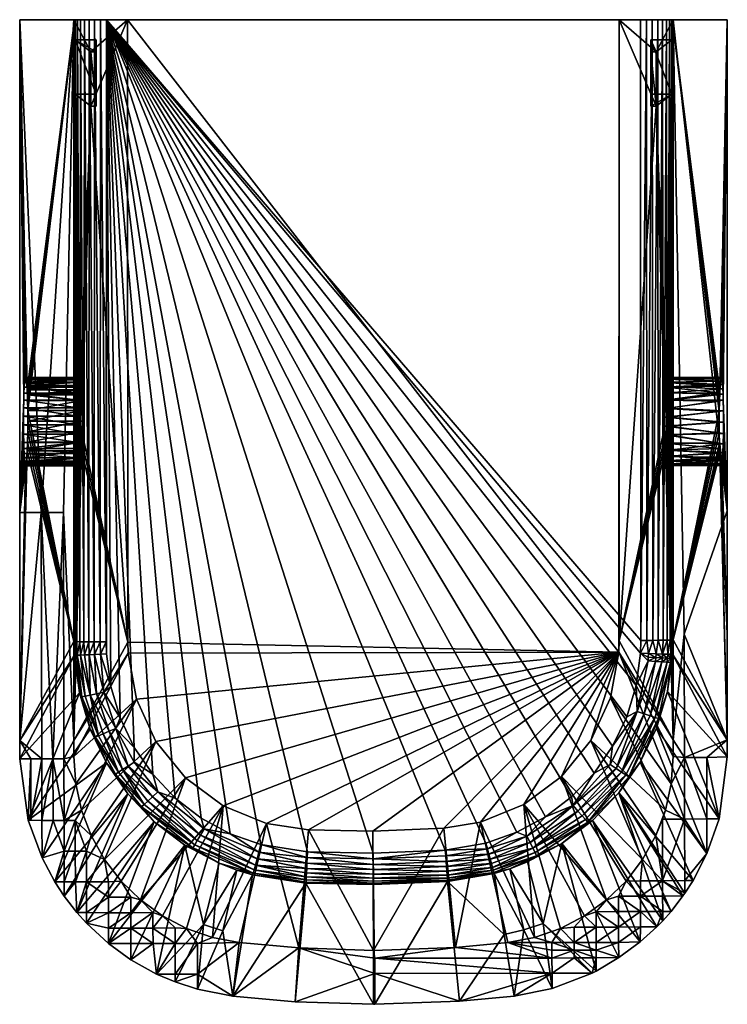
# Model space of a CAD drawing. Header units: centimetres. Extents: x -8.9 to 8.9, y -18.1 to 6.8.
import ezdxf

# ---------------------------------------------------------------- set-up
doc = ezdxf.new("R2010")
doc.units = ezdxf.units.CM
doc.layers.get('0').update_dxf_attribs({"true_color": 0x5890e1})

msp = doc.modelspace()

# ---------------------------------------------------------------- meshes
at = {"color": 214, "true_color": 0xb11c95}
mesh = msp.add_polyface(dxfattribs=at)
corners = [(-7.366, -2.817, 46.63), (-7.371, -2.673, 46.723), (-8.74, -2.673, 46.655), (-8.736, -2.817, 46.562), (-8.731, -3.068, 46.463), (-7.361, -3.068, 46.531), (-8.729, -3.338, 46.427), (-7.359, -3.338, 46.495), (-8.731, -3.611, 46.458), (-7.376, -2.545, 46.835), (-8.746, -2.546, 46.768), (-7.383, -2.438, 46.965), (-8.753, -2.438, 46.897), (-7.39, -2.351, 47.108), (-8.76, -2.352, 47.04), (-7.397, -2.288, 47.262), (-8.767, -2.288, 47.194), (-7.405, -2.248, 47.422), (-8.775, -2.248, 47.354), (-7.413, -2.232, 47.587), (-8.783, -2.232, 47.519), (-7.49, -8.911, 22.381), (-7.541, -8.909, 22.527), (-7.528, 6.811, 22.252), (-8.791, -2.241, 47.685), (-7.431, -2.285, 47.951), (-8.801, -2.285, 47.884), (-7.422, -2.24, 47.753), (-7.361, -3.611, 46.526), (-7.441, -2.365, 48.141), (-8.811, -2.365, 48.073), (-7.449, -2.481, 48.314), (-8.819, -2.481, 48.246), (-7.457, -2.629, 48.465), (-8.827, -2.629, 48.397), (-7.463, -2.805, 48.586), (-8.833, -2.805, 48.519), (-7.467, -3.003, 48.673), (-8.837, -3.003, 48.605), (-7.469, -3.216, 48.72), (-8.839, -3.216, 48.652), (-7.469, -3.433, 48.724), (-8.839, -3.433, 48.657), (-7.467, -3.665, 48.682), (-8.837, -3.665, 48.614), (-7.537, 4.931, 50.08), (-7.565, -11.415, 50.656), (-7.137, 4.626, 41.952), (-6.206, -8.929, 23.003), (-8.389, -5.646, 50.636), (-8.935, 6.811, 50.588), (-8.935, -5.645, 50.588), (-7.565, 6.811, 50.655), (-7.829, -5.645, 50.656), (-7.551, 6.811, 22.405), (-7.563, -8.906, 22.68), (-7.191, -8.917, 22.035), (-7.312, -8.916, 22.131), (-7.299, 6.811, 21.856), (-7.413, -8.914, 22.247), (-7.4, 6.811, 21.973), (-7.478, 6.811, 22.106)]
mesh.append_faces([[corners[k] for k in face] for face in [(0, 1, 2), (3, 0, 2), (3, 4, 0), (0, 4, 5), (5, 4, 6), (7, 6, 8), (2, 9, 10), (2, 1, 9), (10, 11, 12), (10, 9, 11), (12, 13, 14), (12, 11, 13), (14, 15, 16), (14, 13, 15), (16, 17, 18), (16, 15, 17), (18, 19, 20), (18, 17, 19), (21, 22, 23), (24, 25, 26), (24, 27, 25), (28, 7, 8), (7, 5, 6), (25, 29, 26), (26, 29, 30), (30, 29, 31), (32, 31, 33), (34, 33, 35), (36, 35, 37), (38, 37, 39), (40, 39, 41), (42, 41, 43), (38, 39, 40), (36, 37, 38), (34, 35, 36), (32, 33, 34), (30, 31, 32), (43, 44, 42), (41, 42, 40), (45, 46, 39), (37, 45, 39), (37, 35, 45), (45, 35, 33), (9, 47, 11), (9, 1, 47), (47, 1, 0), (5, 47, 0), (5, 7, 47), (47, 7, 28), (48, 47, 28), (46, 52, 53), (53, 52, 49), (36, 51, 50), (4, 54, 55), (55, 54, 22), (56, 57, 58), (57, 59, 60), (59, 21, 61)]], dxfattribs={"color": 214})
mesh.append_faces([[corners[k] for k in face] for face in [(19, 27, 24), (24, 20, 19), (49, 50, 51)]], dxfattribs={"vtx2": -1, "color": 214})
mesh = msp.add_polyface(dxfattribs=at)
corners = [(-7.137, 4.626, 41.952), (-6.206, -8.929, 23.003), (-6.207, 6.811, 23.003), (-7.137, 5.998, 41.952), (-7.565, 6.811, 50.655), (-7.537, 6.303, 50.08), (-7.537, 4.931, 50.08), (-7.565, -11.415, 50.656), (-7.449, -2.481, 48.314), (-7.457, -2.629, 48.465), (-7.441, -2.365, 48.141), (-7.431, -2.285, 47.951), (-7.422, -2.24, 47.753), (-7.413, -2.232, 47.587), (-7.405, -2.248, 47.422), (-7.397, -2.288, 47.262), (-7.39, -2.351, 47.108), (-7.383, -2.438, 46.965), (-7.005, 5.998, 41.952), (-7.005, 6.303, 50.08), (-7.005, 4.931, 50.08), (-7.005, 4.626, 41.952), (-8.935, 6.811, 50.588), (-8.389, -5.646, 50.636), (-8.827, -2.629, 48.397), (-8.819, -2.481, 48.246), (-8.833, -2.805, 48.519), (-8.736, -2.817, 46.562), (-8.74, -2.673, 46.655), (-7.551, 6.811, 22.405), (-8.746, -2.546, 46.768), (-8.753, -2.438, 46.897), (-8.76, -2.352, 47.04), (-8.767, -2.288, 47.194), (-8.775, -2.248, 47.354), (-8.783, -2.232, 47.519), (-8.791, -2.241, 47.685), (-8.801, -2.285, 47.884), (-8.811, -2.365, 48.073), (-8.731, -3.068, 46.463), (-7.541, -8.909, 22.527), (-7.528, 6.811, 22.252), (-7.49, -8.911, 22.381), (-7.478, 6.811, 22.106), (-7.413, -8.914, 22.247), (-7.4, 6.811, 21.973), (-7.312, -8.916, 22.131), (-7.299, 6.811, 21.856), (-7.191, -8.917, 22.035), (-7.178, 6.811, 21.761), (-7.053, -8.919, 21.965), (-7.041, 6.811, 21.69), (-6.905, -8.92, 21.921), (-6.892, 6.811, 21.646), (-6.751, -8.92, 21.906), (-6.739, 6.811, 21.632), (6.75, 6.811, 21.632), (7.562, 6.811, 22.405), (7.54, 6.811, 22.252), (7.489, 6.811, 22.106), (7.412, 6.811, 21.973), (7.311, 6.811, 21.856), (7.189, 6.811, 21.761), (7.052, 6.811, 21.69), (6.904, 6.811, 21.646)]
mesh.append_faces([[corners[k] for k in face] for face in [(0, 1, 2), (3, 2, 4), (5, 4, 6), (5, 3, 4), (4, 7, 6), (8, 6, 9), (8, 10, 6), (6, 10, 11), (12, 6, 11), (12, 13, 6), (6, 13, 14), (15, 6, 14), (15, 0, 6), (15, 16, 0), (0, 16, 17), (3, 0, 2), (22, 23, 4), (24, 22, 25), (24, 26, 22), (27, 28, 29), (28, 30, 29), (29, 30, 22), (22, 30, 31), (32, 22, 31), (32, 33, 22), (22, 33, 34), (35, 22, 34), (35, 36, 22), (22, 36, 37), (38, 22, 37), (38, 25, 22), (39, 27, 29), (40, 29, 41), (42, 41, 43), (44, 43, 45), (46, 45, 47), (48, 47, 49), (50, 49, 51), (52, 51, 53), (54, 53, 55)]], dxfattribs={"color": 214})
mesh.append_faces([[corners[k] for k in face] for face in [(29, 2, 57)]], dxfattribs={"vtx0": -1, "vtx1": -1, "vtx2": -1, "color": 214})
mesh.append_faces([[corners[k] for k in face] for face in [(29, 22, 2), (41, 29, 58), (43, 41, 59), (45, 43, 60), (47, 45, 61), (49, 47, 62), (51, 49, 63), (53, 51, 64)]], dxfattribs={"vtx1": -1, "vtx2": -1, "color": 214})
mesh.append_faces([[corners[k] for k in face] for face in [(18, 3, 5), (5, 19, 18), (20, 19, 5), (5, 6, 20), (18, 19, 20), (20, 21, 18), (21, 0, 3), (3, 18, 21), (20, 6, 0), (0, 21, 20), (56, 55, 53), (22, 4, 2)]], dxfattribs={"vtx2": -1, "color": 214})
mesh = msp.add_polyface(dxfattribs=at)
corners = [(-7.361, -3.611, 46.526), (-7.365, -3.867, 46.622), (-6.206, -8.929, 23.003), (-7.373, -4.09, 46.775), (-7.565, -11.415, 50.656), (-7.383, -4.267, 46.975), (-7.394, -4.391, 47.206), (-7.407, -4.456, 47.457), (-7.415, -4.467, 47.624), (-7.423, -4.452, 47.791), (-7.431, -4.413, 47.953), (-7.439, -4.35, 48.108), (-7.446, -4.264, 48.253), (-7.452, -4.155, 48.384), (-7.458, -4.027, 48.499), (-7.463, -3.881, 48.593), (-7.467, -3.665, 48.682), (-7.469, -3.433, 48.724), (-7.469, -3.216, 48.72), (-6.198, -9.202, 23.003), (-7.48, -9.255, 22.384), (-7.49, -8.911, 22.381), (-7.413, -8.914, 22.247), (-7.402, -9.253, 22.251), (-7.312, -8.916, 22.131), (-7.301, -9.25, 22.135), (-7.191, -8.917, 22.035), (-7.18, -9.245, 22.04), (-7.053, -8.919, 21.965), (-7.044, -9.239, 21.97), (-6.905, -8.92, 21.921), (-6.896, -9.231, 21.926), (-6.751, -8.92, 21.906), (-6.743, -9.224, 21.912), (-7.531, -9.255, 22.529), (-7.554, -9.254, 22.681), (-7.426, -10.204, 22.683), (-7.362, -10.311, 22.485), (-7.277, -10.294, 22.303), (-6.99, -10.232, 22.028), (-6.807, -10.19, 21.954), (-6.634, -10.044, 21.926), (-7.15, -10.267, 22.147), (-6.892, 6.811, 21.646), (-7.041, 6.811, 21.69), (-7.178, 6.811, 21.761), (6.209, -9.177, 23.003), (-6.207, 6.811, 23.003), (-6.739, 6.811, 21.632), (-0.003, -14.257, 22), (-1.663, -14.228, 21.999), (-2.84, -14.045, 21.996), (-3.62, -13.768, 21.991), (-4.347, -13.372, 21.984), (-5.004, -12.868, 21.975), (-5.573, -12.267, 21.965), (-6.042, -11.585, 21.953), (-6.399, -10.837, 21.94)]
mesh.append_faces([[corners[k] for k in face] for face in [(0, 1, 2), (1, 3, 2), (2, 3, 4), (4, 3, 5), (6, 4, 5), (6, 7, 4), (4, 7, 8), (9, 4, 8), (9, 10, 4), (4, 10, 11), (12, 4, 11), (12, 13, 4), (4, 13, 14), (15, 4, 14), (15, 16, 4), (4, 16, 17), (18, 4, 17), (4, 19, 2), (20, 21, 22), (23, 22, 24), (25, 24, 26), (27, 26, 28), (29, 28, 30), (31, 30, 32), (33, 31, 32), (31, 29, 30), (29, 27, 28), (27, 25, 26), (25, 23, 24), (23, 20, 22), (20, 34, 21), (35, 34, 36), (36, 34, 37), (34, 20, 37), (37, 20, 38), (29, 39, 27), (29, 40, 39), (29, 31, 40), (40, 31, 41), (20, 23, 38), (38, 23, 42), (42, 23, 25), (27, 42, 25), (27, 39, 42), (31, 33, 41), (32, 30, 43), (30, 28, 44), (28, 26, 45)]], dxfattribs={"color": 214})
mesh.append_faces([[corners[k] for k in face] for face in [(48, 33, 32)]], dxfattribs={"vtx0": -1, "color": 214})
mesh.append_faces([[corners[k] for k in face] for face in [(46, 47, 2), (46, 2, 19), (48, 49, 50), (48, 50, 51), (48, 51, 52), (48, 52, 53), (48, 53, 54), (48, 54, 55), (48, 55, 56), (48, 56, 57), (48, 57, 41), (48, 41, 33)]], dxfattribs={"vtx0": -1, "vtx2": -1, "color": 214})
mesh = msp.add_polyface(dxfattribs=at)
corners = [(6.217, -8.891, 23.003), (7.149, 4.626, 41.952), (6.218, 6.811, 23.003), (7.392, -2.479, 46.911), (7.401, -2.361, 47.089), (7.41, -2.28, 47.286), (7.548, 4.931, 50.08), (7.421, -2.238, 47.493), (7.431, -2.235, 47.705), (7.441, -2.274, 47.915), (7.451, -2.352, 48.115), (7.46, -2.469, 48.299), (7.468, -2.621, 48.459), (7.577, 6.811, 50.655), (7.577, -11.396, 50.656), (7.548, 6.303, 50.08), (7.149, 5.998, 41.952), (7.016, 4.626, 41.952), (7.016, 4.931, 50.08), (7.016, 5.998, 41.952), (7.016, 6.303, 50.08), (8.947, -5.608, 50.588), (8.947, 6.811, 50.588), (8.774, -2.325, 47.096), (8.763, -2.45, 46.88), (8.786, -2.252, 47.333), (8.794, -2.232, 47.503), (8.747, -2.836, 46.552), (7.562, 6.811, 22.405), (8.754, -2.623, 46.695), (8.742, -3.091, 46.458), (8.844, -2.806, 48.519), (8.839, -2.655, 48.418), (8.833, -2.524, 48.297), (8.827, -2.416, 48.157), (8.819, -2.331, 48.004), (8.811, -2.272, 47.842), (8.803, -2.239, 47.673), (6.75, 6.811, 21.632), (6.904, 6.811, 21.646), (6.763, -8.882, 21.906), (6.917, -8.882, 21.92), (7.052, 6.811, 21.69), (7.065, -8.881, 21.964), (7.189, 6.811, 21.761), (7.202, -8.879, 22.035), (7.311, 6.811, 21.856), (7.324, -8.878, 22.13), (7.412, 6.811, 21.973), (7.425, -8.876, 22.247), (7.489, 6.811, 22.106), (7.502, -8.873, 22.38), (7.54, 6.811, 22.252), (7.553, -8.871, 22.526), (6.209, -9.177, 23.003), (-6.207, 6.811, 23.003), (-7.551, 6.811, 22.405), (-7.528, 6.811, 22.252), (-7.478, 6.811, 22.106), (-7.4, 6.811, 21.973), (-7.299, 6.811, 21.856), (-7.178, 6.811, 21.761), (-7.041, 6.811, 21.69), (-6.892, 6.811, 21.646), (-6.739, 6.811, 21.632)]
mesh.append_faces([[corners[k] for k in face] for face in [(0, 1, 2), (3, 4, 1), (1, 4, 5), (6, 5, 7), (8, 6, 7), (8, 9, 6), (6, 9, 10), (11, 6, 10), (11, 12, 6), (13, 6, 14), (13, 15, 6), (13, 16, 15), (13, 2, 16), (16, 2, 1), (6, 1, 5), (21, 22, 13), (23, 24, 22), (25, 22, 26), (25, 23, 22), (27, 28, 29), (27, 30, 28), (22, 31, 32), (33, 22, 32), (33, 34, 22), (22, 34, 35), (36, 22, 35), (36, 37, 22), (22, 37, 26), (24, 29, 22), (22, 29, 28), (38, 39, 40), (41, 39, 42), (43, 42, 44), (45, 44, 46), (47, 46, 48), (49, 48, 50), (51, 50, 52), (53, 52, 28)]], dxfattribs={"color": 214})
mesh.append_faces([[corners[k] for k in face] for face in [(38, 63, 39)]], dxfattribs={"vtx0": -1, "vtx1": -1, "color": 214})
mesh.append_faces([[corners[k] for k in face] for face in [(54, 2, 55), (2, 22, 28), (56, 28, 52), (57, 52, 50), (58, 50, 48), (59, 48, 46), (60, 46, 44), (61, 44, 42), (62, 42, 39)]], dxfattribs={"vtx0": -1, "vtx2": -1, "color": 214})
mesh.append_faces([[corners[k] for k in face] for face in [(55, 2, 28)]], dxfattribs={"vtx1": -1, "vtx2": -1, "color": 214})
mesh.append_faces([[corners[k] for k in face] for face in [(17, 1, 6), (6, 18, 17), (19, 16, 1), (1, 17, 19), (20, 19, 17), (17, 18, 20), (20, 15, 16), (16, 19, 20), (20, 18, 6), (6, 15, 20), (2, 13, 22), (64, 38, 40)]], dxfattribs={"vtx2": -1, "color": 214})
mesh = msp.add_polyface(dxfattribs=at)
corners = [(6.217, -8.891, 23.003), (6.209, -9.177, 23.003), (7.577, -11.396, 50.656), (7.373, -3.685, 46.547), (7.371, -3.463, 46.501), (7.378, -3.893, 46.636), (7.384, -4.076, 46.764), (7.392, -4.229, 46.923), (7.401, -4.346, 47.107), (7.411, -4.424, 47.307), (7.421, -4.463, 47.516), (7.432, -4.461, 47.728), (7.442, -4.419, 47.935), (7.452, -4.338, 48.131), (6.643, -10.018, 21.926), (6.943, -9.397, 21.94), (6.666, -10.68, 21.962), (6.754, -9.2, 21.911), (6.951, -9.304, 21.939), (7.14, -9.316, 22.015), (6.957, -9.211, 21.937), (7.147, -9.22, 22.013), (7.305, -9.326, 22.136), (7.312, -9.227, 22.134), (7.435, -9.333, 22.294), (7.426, -9.435, 22.295), (7.521, -9.336, 22.479), (7.512, -9.44, 22.48), (7.436, -10.176, 22.682), (7.204, -10.856, 22.488), (7.12, -10.83, 22.307), (7.442, -9.232, 22.293), (6.997, -10.791, 22.153), (7.296, -9.426, 22.137), (7.132, -9.413, 22.016), (6.843, -10.74, 22.036), (7.425, -8.876, 22.247), (7.324, -8.878, 22.13), (7.202, -8.879, 22.035), (7.065, -8.881, 21.964), (6.917, -8.882, 21.92), (6.763, -8.882, 21.906), (7.502, -8.873, 22.38), (-6.198, -9.202, 23.003), (-5.987, -10.364, 23.003), (5.5, -11.408, 23.003), (5.996, -10.337, 23.003), (-6.739, 6.811, 21.632), (6.407, -10.81, 21.939), (6.049, -11.556, 21.952), (5.58, -12.236, 21.964), (5.01, -12.836, 21.975), (4.353, -13.339, 21.984), (3.626, -13.733, 21.99), (2.847, -14.009, 21.995), (1.82, -14.182, 21.998), (-0.003, -14.257, 22)]
mesh.append_faces([[corners[k] for k in face] for face in [(0, 1, 2), (3, 4, 0), (5, 0, 6), (5, 3, 0), (0, 2, 6), (6, 2, 7), (7, 2, 8), (8, 2, 9), (9, 2, 10), (10, 2, 11), (14, 15, 16), (14, 17, 15), (15, 17, 18), (19, 18, 20), (21, 19, 20), (21, 22, 19), (21, 23, 22), (22, 23, 24), (28, 29, 27), (17, 20, 18), (23, 31, 24), (24, 31, 26), (36, 31, 23), (37, 23, 38), (37, 36, 23), (23, 21, 38), (38, 21, 39), (39, 21, 20), (40, 20, 17), (41, 40, 17), (40, 39, 20), (36, 42, 31)]], dxfattribs={"color": 214})
mesh.append_faces([[corners[k] for k in face] for face in [(1, 45, 46)]], dxfattribs={"vtx0": -1, "color": 214})
mesh.append_faces([[corners[k] for k in face] for face in [(1, 43, 44), (47, 41, 17), (47, 17, 14), (47, 14, 48), (47, 48, 49), (47, 49, 50), (47, 50, 51), (47, 51, 52), (47, 52, 53), (47, 53, 54), (47, 54, 55), (47, 55, 56)]], dxfattribs={"vtx0": -1, "vtx2": -1, "color": 214})
mesh.append_faces([[corners[k] for k in face] for face in [(12, 11, 2), (2, 13, 12), (25, 24, 26), (26, 27, 25), (30, 25, 27), (32, 33, 25), (24, 25, 33), (33, 22, 24), (22, 33, 34), (34, 19, 22), (33, 32, 35), (35, 34, 33), (34, 35, 16), (16, 15, 34), (15, 18, 19), (19, 34, 15)]], dxfattribs={"vtx2": -1, "color": 214})
mesh = msp.add_polyface(dxfattribs=at)
corners = [(6.217, -8.891, 23.003), (7.371, -3.463, 46.501), (7.149, 4.626, 41.952), (7.371, -3.237, 46.501), (7.373, -3.017, 46.545), (7.378, -2.812, 46.632), (7.384, -2.631, 46.756), (7.392, -2.479, 46.911), (7.548, 4.931, 50.08), (7.468, -2.621, 48.459), (7.474, -2.805, 48.587), (7.479, -3.013, 48.676), (7.481, -3.236, 48.722), (7.577, -11.396, 50.656), (8.754, -2.623, 46.695), (8.763, -2.45, 46.88), (7.401, -2.361, 47.089), (8.774, -2.325, 47.096), (7.41, -2.28, 47.286), (8.786, -2.252, 47.333), (7.421, -2.238, 47.493), (8.794, -2.232, 47.503), (7.431, -2.235, 47.705), (8.803, -2.239, 47.673), (7.441, -2.274, 47.915), (8.811, -2.272, 47.842), (8.819, -2.331, 48.004), (7.451, -2.352, 48.115), (8.827, -2.416, 48.157), (7.46, -2.469, 48.299), (8.833, -2.524, 48.297), (8.839, -2.655, 48.418), (8.844, -2.806, 48.519), (8.85, -3.075, 48.625), (8.851, -3.363, 48.66), (7.481, -3.463, 48.722), (8.849, -3.649, 48.619), (7.479, -3.684, 48.676), (8.844, -3.912, 48.508), (8.747, -2.836, 46.552), (8.742, -3.091, 46.458), (7.373, -3.685, 46.547), (8.748, -3.893, 46.568), (8.743, -3.638, 46.465), (8.741, -3.364, 46.427), (8.947, -5.608, 50.588), (7.577, 6.811, 50.655), (7.859, -8.726, 50.662), (7.575, -8.868, 22.679), (7.562, 6.811, 22.405), (8.947, 6.811, 50.588), (6.763, -8.882, 21.906), (6.904, 6.811, 21.646), (6.917, -8.882, 21.92), (7.553, -8.871, 22.526), (7.502, -8.873, 22.38), (7.54, 6.811, 22.252), (7.425, -8.876, 22.247), (7.489, 6.811, 22.106), (7.324, -8.878, 22.13), (7.412, 6.811, 21.973), (7.202, -8.879, 22.035), (7.311, 6.811, 21.856), (7.065, -8.881, 21.964), (7.189, 6.811, 21.761), (7.052, 6.811, 21.69), (6.209, -9.177, 23.003), (6.218, 6.811, 23.003)]
mesh.append_faces([[corners[k] for k in face] for face in [(0, 1, 2), (2, 1, 3), (4, 2, 3), (4, 5, 2), (2, 5, 6), (7, 2, 6), (8, 9, 10), (11, 8, 10), (11, 12, 8), (8, 12, 13), (7, 6, 14), (15, 7, 14), (15, 16, 7), (15, 17, 16), (16, 17, 18), (18, 17, 19), (20, 19, 21), (22, 21, 23), (24, 23, 25), (26, 24, 25), (26, 27, 24), (26, 28, 27), (27, 28, 29), (29, 28, 30), (9, 30, 31), (10, 31, 32), (11, 32, 33), (12, 33, 34), (35, 34, 36), (37, 36, 38), (14, 5, 39), (14, 6, 5), (39, 4, 40), (39, 5, 4), (41, 42, 43), (1, 43, 44), (3, 44, 40), (4, 3, 40), (37, 35, 36), (35, 12, 34), (12, 11, 33), (11, 10, 32), (10, 9, 31), (9, 29, 30), (24, 22, 23), (22, 20, 21), (20, 18, 19), (3, 1, 44), (1, 41, 43), (45, 46, 47), (40, 48, 49), (45, 32, 50), (51, 52, 53), (48, 54, 49), (54, 55, 56), (55, 57, 58), (57, 59, 60), (59, 61, 62), (61, 63, 64), (63, 53, 65)]], dxfattribs={"color": 214})
mesh.append_faces([[corners[k] for k in face] for face in [(66, 0, 67)]], dxfattribs={"vtx2": -1, "color": 214})
mesh = msp.add_polyface(dxfattribs=at)
corners = [(7.452, -4.338, 48.131), (7.577, -11.396, 50.656), (7.461, -4.221, 48.31), (7.468, -4.07, 48.465), (7.474, -3.889, 48.589), (7.479, -3.684, 48.676), (7.481, -3.463, 48.722), (7.481, -3.236, 48.722), (8.844, -3.912, 48.508), (8.835, -4.134, 48.339), (8.825, -4.304, 48.123), (8.812, -4.416, 47.876), (7.442, -4.419, 47.935), (7.432, -4.461, 47.728), (8.799, -4.465, 47.61), (7.421, -4.463, 47.516), (8.784, -4.441, 47.306), (7.411, -4.424, 47.307), (8.77, -4.334, 47.016), (7.401, -4.346, 47.107), (8.763, -4.251, 46.883), (7.392, -4.229, 46.923), (8.757, -4.148, 46.763), (7.384, -4.076, 46.764), (8.752, -4.028, 46.657), (7.378, -3.893, 46.636), (8.748, -3.893, 46.568), (7.373, -3.685, 46.547), (7.577, 6.811, 50.655), (7.859, -8.726, 50.662), (8.947, -5.608, 50.588), (8.947, -11.396, 50.588), (8.947, -8.722, 50.588), (8.851, -3.363, 48.66), (8.85, -3.075, 48.625), (8.849, -3.649, 48.619), (7.575, -8.868, 22.679), (8.743, -3.638, 46.465), (8.741, -3.364, 46.427), (8.742, -3.091, 46.458), (8.844, -2.806, 48.519), (7.564, -9.232, 22.68), (7.436, -10.176, 22.682), (7.512, -9.44, 22.48), (7.521, -9.336, 22.479), (7.442, -9.232, 22.293), (7.528, -9.233, 22.479), (7.553, -8.871, 22.526), (7.502, -8.873, 22.38)]
mesh.append_faces([[corners[k] for k in face] for face in [(0, 1, 2), (2, 1, 3), (3, 1, 4), (4, 1, 5), (5, 1, 6), (6, 1, 7), (4, 8, 3), (4, 5, 8), (8, 9, 3), (3, 9, 2), (2, 9, 10), (0, 10, 11), (12, 11, 13), (12, 0, 11), (11, 14, 13), (13, 14, 15), (15, 14, 16), (17, 16, 18), (19, 18, 20), (21, 20, 22), (23, 22, 24), (25, 24, 26), (25, 23, 24), (23, 21, 22), (21, 19, 20), (19, 17, 18), (17, 15, 16), (0, 2, 10), (27, 25, 26), (28, 1, 29), (33, 34, 30), (35, 30, 8), (35, 33, 30), (16, 14, 32), (18, 32, 31), (20, 31, 22), (20, 18, 31), (31, 36, 22), (22, 36, 24), (24, 36, 26), (26, 36, 37), (37, 36, 38), (38, 36, 39), (18, 16, 32), (14, 11, 32), (32, 11, 30), (30, 11, 10), (9, 30, 10), (9, 8, 30), (34, 40, 30), (36, 31, 41), (42, 43, 41), (44, 45, 46), (41, 44, 46), (41, 43, 44), (36, 41, 47), (47, 41, 46), (48, 46, 45), (48, 47, 46)]], dxfattribs={"color": 214})
mesh.append_faces([[corners[k] for k in face] for face in [(30, 29, 31), (31, 32, 30)]], dxfattribs={"vtx2": -1, "color": 214})
mesh = msp.add_polyface(dxfattribs=at)
corners = [(-8.828, -4.027, 48.431), (-8.833, -3.881, 48.525), (-7.463, -3.881, 48.593), (-7.458, -4.027, 48.499), (-7.452, -4.155, 48.384), (-8.822, -4.156, 48.317), (-7.446, -4.264, 48.253), (-8.816, -4.264, 48.185), (-8.809, -4.35, 48.04), (-7.361, -3.611, 46.526), (-8.731, -3.611, 46.458), (-8.735, -3.867, 46.554), (-7.365, -3.867, 46.622), (-8.743, -4.09, 46.708), (-7.373, -4.09, 46.775), (-8.753, -4.267, 46.907), (-7.383, -4.267, 46.975), (-8.764, -4.391, 47.139), (-7.394, -4.391, 47.206), (-8.776, -4.456, 47.389), (-7.407, -4.456, 47.457), (-7.415, -4.467, 47.624), (-8.785, -4.467, 47.556), (-8.793, -4.452, 47.723), (-7.423, -4.452, 47.791), (-8.801, -4.413, 47.885), (-7.431, -4.413, 47.953), (-7.439, -4.35, 48.108), (-8.837, -3.665, 48.614), (-7.467, -3.665, 48.682), (-8.935, -5.645, 50.588), (-8.935, -11.415, 50.588), (-8.389, -5.646, 50.636), (-7.816, -11.874, 50.685), (-7.565, -11.415, 50.656), (-7.829, -5.645, 50.656), (-8.376, -11.875, 50.682), (-7.554, -9.254, 22.681), (-7.563, -8.906, 22.68), (-8.839, -3.433, 48.657), (-8.839, -3.216, 48.652), (-8.837, -3.003, 48.605), (-8.833, -2.805, 48.519), (-8.729, -3.338, 46.427), (-8.731, -3.068, 46.463), (-7.541, -8.909, 22.527), (-7.531, -9.255, 22.529), (-7.49, -8.911, 22.381), (-8.096, -11.875, 50.695)]
mesh.append_faces([[corners[k] for k in face] for face in [(0, 1, 2), (3, 0, 2), (3, 4, 0), (0, 4, 5), (5, 4, 6), (7, 6, 8), (7, 5, 6), (9, 10, 11), (12, 11, 13), (14, 13, 15), (16, 15, 17), (18, 17, 19), (20, 19, 21), (20, 18, 19), (19, 22, 21), (21, 22, 23), (24, 23, 25), (26, 25, 8), (27, 8, 6), (27, 26, 8), (26, 24, 25), (24, 21, 23), (18, 16, 17), (16, 14, 15), (14, 12, 13), (12, 9, 11), (28, 29, 2), (1, 28, 2), (33, 34, 35), (36, 32, 31), (37, 31, 38), (17, 15, 31), (19, 31, 22), (19, 17, 31), (31, 30, 22), (22, 30, 23), (23, 30, 25), (25, 30, 8), (8, 30, 7), (7, 30, 5), (5, 30, 0), (0, 30, 1), (1, 30, 28), (28, 30, 39), (39, 30, 40), (40, 30, 41), (41, 30, 42), (43, 38, 10), (43, 44, 38), (15, 13, 31), (31, 13, 38), (38, 13, 11), (10, 38, 11), (38, 45, 37), (37, 45, 46), (46, 45, 47), (33, 35, 48)]], dxfattribs={"color": 214})
mesh.append_faces([[corners[k] for k in face] for face in [(30, 31, 32), (32, 36, 48), (48, 35, 32)]], dxfattribs={"vtx2": -1, "color": 214})
mesh = msp.add_polyface(dxfattribs=at)
corners = [(7.577, -11.819, 50.657), (6.209, -9.177, 23.003), (7.528, -12.504, 50.677), (5.996, -10.337, 23.003), (7.381, -13.174, 50.696), (5.5, -11.408, 23.003), (7.138, -13.817, 50.712), (6.804, -14.418, 50.726), (4.754, -12.325, 23.003), (7.577, -11.396, 50.656), (8.431, -14.272, 50.588), (8.429, -13.396, 50.646), (7.869, -13.398, 50.703), (8.74, -13.393, 50.588), (8.426, -11.839, 50.659), (7.866, -11.841, 50.674), (8.947, -11.396, 50.588), (8.947, -11.827, 50.588), (7.859, -8.726, 50.662), (7.309, -13.4, 50.702), (7.564, -9.232, 22.68), (7.436, -10.176, 22.682), (7.159, -11.097, 22.686), (6.744, -11.957, 22.69), (6.207, -12.733, 22.694), (8.08, -14.952, 50.588), (5.276, -13.315, 22.187), (6.274, -12.211, 22.172), (6.381, -12.282, 22.322), (5.36, -13.411, 22.335), (5.989, -12.017, 21.985), (5.58, -12.236, 21.964), (6.049, -11.556, 21.952), (6.666, -10.68, 21.962), (6.407, -10.81, 21.939), (6.643, -10.018, 21.926), (7.204, -10.856, 22.488), (6.455, -12.33, 22.499), (5.42, -13.477, 22.51), (5.539, -13.433, 22.7), (7.512, -9.44, 22.48), (7.12, -10.83, 22.307), (6.997, -10.791, 22.153), (7.426, -9.435, 22.295), (6.843, -10.74, 22.036), (6.141, -12.121, 22.057), (5.17, -13.195, 22.074), (5.051, -13.058, 22.002)]
mesh.append_faces([[corners[k] for k in face] for face in [(0, 1, 2), (2, 1, 3), (4, 3, 5), (6, 5, 7), (6, 4, 5), (5, 8, 7), (4, 2, 3), (9, 1, 0), (10, 11, 12), (10, 13, 11), (11, 13, 14), (15, 14, 16), (13, 17, 14), (16, 14, 17), (18, 9, 15), (16, 18, 15), (9, 0, 15), (15, 0, 2), (12, 2, 4), (19, 4, 6), (2, 12, 15), (19, 12, 4), (20, 16, 17), (20, 17, 21), (13, 21, 17), (13, 22, 21), (13, 10, 22), (22, 10, 23), (24, 23, 25), (30, 31, 32), (33, 32, 34), (35, 33, 34), (21, 22, 36), (36, 22, 23), (37, 23, 24), (38, 24, 39), (37, 36, 23), (37, 24, 38), (31, 30, 47), (33, 30, 32)]], dxfattribs={"color": 214})
mesh.append_faces([[corners[k] for k in face] for face in [(1, 8, 5)]], dxfattribs={"vtx0": -1, "vtx2": -1, "color": 214})
mesh.append_faces([[corners[k] for k in face] for face in [(15, 12, 11), (11, 14, 15), (26, 27, 28), (28, 29, 26), (40, 36, 41), (37, 28, 41), (41, 36, 37), (28, 37, 38), (38, 29, 28), (41, 28, 27), (27, 42, 41), (43, 41, 42), (44, 42, 27), (27, 45, 44), (45, 30, 33), (33, 44, 45), (46, 45, 27), (27, 26, 46), (47, 30, 45), (45, 46, 47)]], dxfattribs={"vtx2": -1, "color": 214})
mesh = msp.add_polyface(dxfattribs=at)
corners = [(-7.565, -11.819, 50.657), (-6.198, -9.202, 23.003), (-7.565, -11.415, 50.656), (-6.792, -14.418, 50.725), (-5.493, -11.438, 23.003), (-7.126, -13.817, 50.711), (-7.369, -13.174, 50.695), (-5.987, -10.364, 23.003), (-7.516, -12.504, 50.677), (-8.376, -11.875, 50.682), (-8.935, -11.415, 50.588), (-8.656, -11.875, 50.646), (-8.653, -13.43, 50.604), (-8.718, -13.43, 50.588), (-8.096, -11.875, 50.695), (-8.093, -13.432, 50.696), (-7.813, -13.432, 50.714), (-7.816, -11.874, 50.685), (-8.935, -11.874, 50.588), (-8.373, -13.431, 50.659), (-7.426, -10.204, 22.683), (-7.554, -9.254, 22.681), (-7.152, -11.123, 22.687), (-6.741, -11.978, 22.691), (-7.362, -10.311, 22.485), (-7.025, -11.322, 22.492), (-6.517, -12.259, 22.499), (-6.201, -12.762, 22.695), (-5.853, -13.092, 22.507), (-6.944, -11.29, 22.312), (-7.277, -10.294, 22.303), (-7.15, -10.267, 22.147), (-6.824, -11.242, 22.159), (-6.333, -12.144, 22.171), (-6.442, -12.213, 22.322), (-6.674, -11.179, 22.043), (-6.99, -10.232, 22.028), (-6.399, -10.837, 21.94), (-6.807, -10.19, 21.954), (-6.634, -10.044, 21.926), (-6.503, -11.107, 21.969), (-6.042, -11.585, 21.953), (-6.044, -11.956, 21.984), (-6.198, -12.057, 22.056), (-5.442, -12.712, 21.996), (-5.576, -12.837, 22.068), (-5.693, -12.946, 22.182), (-5.573, -12.267, 21.965), (-5.787, -13.033, 22.331), (-5.533, -13.465, 22.701)]
mesh.append_faces([[corners[k] for k in face] for face in [(0, 1, 2), (3, 4, 5), (5, 4, 6), (6, 4, 7), (8, 7, 0), (8, 6, 7), (7, 1, 0), (9, 10, 11), (12, 11, 13), (17, 0, 2), (17, 8, 0), (17, 16, 8), (8, 16, 6), (10, 18, 11), (13, 11, 18), (20, 13, 18), (18, 21, 20), (20, 22, 13), (22, 23, 13), (18, 10, 21), (22, 24, 25), (23, 25, 26), (27, 26, 28), (37, 38, 39), (37, 40, 38), (37, 41, 40), (40, 41, 42), (41, 47, 42), (49, 27, 28), (27, 23, 26), (23, 22, 25), (22, 20, 24)]], dxfattribs={"color": 214})
mesh.append_faces([[corners[k] for k in face] for face in [(14, 15, 16), (16, 17, 14), (9, 11, 12), (12, 19, 9), (14, 9, 19), (19, 15, 14), (29, 30, 31), (31, 32, 29), (32, 33, 34), (34, 29, 32), (35, 32, 31), (31, 36, 35), (36, 38, 40), (40, 35, 36), (43, 42, 44), (45, 46, 33), (33, 43, 45), (48, 34, 33), (33, 46, 48), (26, 34, 48), (48, 28, 26), (25, 29, 34), (34, 26, 25), (24, 30, 29), (29, 25, 24), (33, 32, 35), (35, 43, 33), (43, 35, 40), (40, 42, 43)]], dxfattribs={"vtx2": -1, "color": 214})
mesh = msp.add_polyface(dxfattribs=at)
corners = [(-4.066, -16.39, 50.745), (-2.699, -13.509, 23.003), (-3.796, -13.062, 23.003), (-5.326, -15.847, 50.747), (-5.883, -15.443, 50.742), (-4.747, -12.357, 23.003), (-6.375, -14.964, 50.735), (-5.493, -11.438, 23.003), (-6.792, -14.418, 50.725), (-1.639, -13.673, 23.003), (-1.883, -16.656, 50.735), (-0.008, -13.701, 23.003), (0.006, -16.718, 50.736), (1.782, -13.628, 23.003), (-5.533, -13.465, 22.701), (-4.758, -14.054, 22.707), (-6.689, -16.542, 50.588), (-5.853, -13.092, 22.507), (-4.56, -14.124, 22.518), (-3.897, -14.514, 22.713), (-5.442, -12.712, 21.996), (-5.576, -12.837, 22.068), (-6.198, -12.057, 22.056), (-4.271, -13.648, 22.012), (-2.937, -14.407, 22.095), (-4.364, -13.803, 22.084), (-2.89, -14.232, 22.023), (-3.62, -13.768, 21.991), (-4.347, -13.372, 21.984), (-5.004, -12.868, 21.975), (-5.573, -12.267, 21.965), (-6.044, -11.956, 21.984), (-2.84, -14.045, 21.996), (-2.979, -14.56, 22.208), (-4.447, -13.94, 22.197), (-5.693, -12.946, 22.182), (-4.513, -14.049, 22.344), (-5.787, -13.033, 22.331), (-3.013, -14.683, 22.355), (-3.036, -14.768, 22.529), (-3.049, -14.811, 22.719), (-3.448, -14.689, 22.716), (-1.696, -14.938, 22.444), (-1.692, -14.86, 22.32), (-1.688, -14.761, 22.212), (-1.683, -14.644, 22.123), (-1.676, -14.514, 22.057), (-1.67, -14.373, 22.015), (-1.663, -14.228, 21.999), (0.003, -14.791, 22.212), (0.002, -14.674, 22.123), (0, -14.543, 22.057), (-0.001, -14.402, 22.015), (-0.003, -14.257, 22), (6.209, -9.177, 23.003), (-5.987, -10.364, 23.003)]
mesh.append_faces([[corners[k] for k in face] for face in [(0, 1, 2), (3, 2, 4), (4, 2, 5), (6, 4, 5), (5, 7, 8), (9, 1, 10), (11, 9, 12), (12, 13, 11), (14, 15, 16), (14, 17, 18), (15, 18, 19), (15, 14, 18), (23, 24, 25), (23, 26, 24), (23, 27, 26), (23, 28, 27), (23, 29, 28), (23, 20, 29), (29, 20, 30), (30, 20, 31), (27, 32, 26), (24, 33, 25), (25, 33, 34), (33, 38, 34), (34, 38, 36), (36, 38, 39), (18, 39, 19), (18, 36, 39), (40, 41, 39), (39, 41, 19), (42, 39, 38), (43, 38, 33), (44, 33, 45), (44, 43, 33), (33, 24, 45), (45, 24, 46), (46, 24, 26), (47, 26, 32), (48, 47, 32), (47, 46, 26), (49, 44, 45), (50, 45, 46), (51, 46, 47), (52, 47, 48), (53, 52, 48), (52, 51, 47), (51, 50, 46), (50, 49, 45)]], dxfattribs={"color": 214})
mesh.append_faces([[corners[k] for k in face] for face in [(54, 55, 7), (54, 7, 5), (54, 5, 2), (54, 2, 1)]], dxfattribs={"vtx0": -1, "vtx2": -1, "color": 214})
mesh.append_faces([[corners[k] for k in face] for face in [(20, 21, 22), (25, 21, 20), (20, 23, 25), (35, 34, 36), (36, 37, 35), (17, 37, 36), (36, 18, 17), (34, 35, 21), (21, 25, 34)]], dxfattribs={"vtx2": -1, "color": 214})
mesh = msp.add_polyface(dxfattribs=at)
corners = [(2.082, -16.644, 50.737), (2.707, -13.473, 23.003), (1.782, -13.628, 23.003), (5.894, -15.444, 50.744), (4.754, -12.325, 23.003), (3.803, -13.028, 23.003), (5.337, -15.847, 50.748), (4.078, -16.391, 50.747), (1.859, -14.714, 22.211), (0.003, -14.791, 22.212), (0.002, -14.674, 22.123), (1.85, -14.598, 22.122), (0, -14.543, 22.057), (1.841, -14.467, 22.056), (-0.001, -14.402, 22.015), (1.83, -14.327, 22.014), (1.82, -14.182, 21.998), (-0.003, -14.257, 22), (1.866, -14.813, 22.319), (3.012, -14.619, 22.315), (2.986, -14.524, 22.207), (2.955, -14.411, 22.118), (2.921, -14.285, 22.052), (2.885, -14.149, 22.011), (2.847, -14.009, 21.995), (3.033, -14.694, 22.438), (3.047, -14.747, 22.574), (1.872, -14.89, 22.443), (3.055, -14.775, 22.718), (3.453, -14.654, 22.715), (4.129, -14.326, 22.52), (3.901, -14.48, 22.712), (4.766, -14.019, 22.705), (4.089, -14.246, 22.347), (5.36, -13.411, 22.335), (4.032, -14.132, 22.2), (5.276, -13.315, 22.187), (5.17, -13.195, 22.074), (3.961, -13.99, 22.087), (3.881, -13.827, 22.015), (3.626, -13.733, 21.99), (4.353, -13.339, 21.984), (5.051, -13.058, 22.002), (5.01, -12.836, 21.975), (5.58, -12.236, 21.964), (5.42, -13.477, 22.51), (5.539, -13.433, 22.7), (6.209, -9.177, 23.003), (-2.699, -13.509, 23.003), (-1.639, -13.673, 23.003), (-0.008, -13.701, 23.003)]
mesh.append_faces([[corners[k] for k in face] for face in [(0, 1, 2), (3, 4, 5), (6, 3, 5), (7, 5, 1), (8, 9, 10), (11, 10, 12), (13, 12, 14), (15, 14, 16), (15, 13, 14), (14, 17, 16), (13, 11, 12), (11, 8, 10), (8, 18, 9), (19, 18, 8), (20, 8, 11), (21, 11, 13), (22, 13, 15), (23, 15, 16), (24, 23, 16), (23, 22, 15), (22, 21, 13), (21, 20, 11), (20, 19, 8), (19, 25, 18), (25, 26, 27), (28, 26, 29), (29, 26, 30), (31, 30, 32), (31, 29, 30), (26, 25, 30), (30, 25, 33), (22, 38, 21), (22, 39, 38), (22, 23, 39), (39, 23, 40), (41, 39, 40), (41, 42, 39), (41, 43, 42), (42, 43, 44), (32, 45, 46), (32, 30, 45), (25, 19, 33), (33, 19, 35), (35, 19, 20), (21, 35, 20), (21, 38, 35), (23, 24, 40)]], dxfattribs={"color": 214})
mesh.append_faces([[corners[k] for k in face] for face in [(47, 48, 49), (47, 49, 50), (47, 50, 2), (47, 2, 1), (47, 1, 5), (47, 5, 4)]], dxfattribs={"vtx0": -1, "vtx2": -1, "color": 214})
mesh.append_faces([[corners[k] for k in face] for face in [(34, 33, 35), (35, 36, 34), (37, 36, 35), (35, 38, 37), (38, 39, 42), (42, 37, 38), (45, 30, 33), (33, 34, 45)]], dxfattribs={"vtx2": -1, "color": 214})
mesh = msp.add_polyface(dxfattribs=at)
corners = [(-6.375, -14.964, 50.735), (-4.747, -12.357, 23.003), (-6.792, -14.418, 50.725), (-8.718, -13.43, 50.588), (-8.373, -13.431, 50.659), (-8.653, -13.43, 50.604), (-8.371, -14.38, 50.588), (-8.093, -13.432, 50.696), (-7.369, -13.174, 50.695), (-7.813, -13.432, 50.714), (-7.533, -13.431, 50.714), (-7.126, -13.817, 50.711), (-7.251, -14.209, 50.728), (-7.249, -14.988, 50.716), (-6.689, -15.376, 50.737), (-6.128, -15.375, 50.746), (-5.883, -15.443, 50.742), (-6.128, -15.765, 50.748), (-5.568, -15.764, 50.749), (-6.127, -16.153, 50.725), (-5.567, -16.153, 50.754), (-6.126, -16.541, 50.675), (-5.566, -16.541, 50.727), (-6.688, -15.765, 50.713), (-7.247, -16.029, 50.588), (-6.687, -16.153, 50.664), (-7.248, -15.764, 50.635), (-7.487, -15.763, 50.588), (-7.529, -14.987, 50.684), (-7.531, -14.21, 50.721), (-7.811, -14.21, 50.699), (-7.81, -14.987, 50.638), (-8.048, -14.986, 50.588), (-7.809, -15.349, 50.588), (-6.689, -16.542, 50.588), (-6.125, -16.953, 50.588), (-6.689, -14.987, 50.741), (-4.758, -14.054, 22.707), (-5.533, -13.465, 22.701), (-6.201, -12.762, 22.695), (-6.741, -11.978, 22.691)]
mesh.append_faces([[corners[k] for k in face] for face in [(0, 1, 2), (3, 4, 5), (3, 6, 4), (4, 6, 7), (8, 9, 10), (11, 10, 12), (2, 12, 13), (0, 14, 15), (16, 15, 17), (23, 24, 25), (23, 26, 24), (24, 26, 27), (27, 26, 13), (10, 29, 12), (9, 7, 30), (30, 7, 6), (32, 30, 6), (32, 31, 30), (32, 33, 31), (31, 33, 28), (28, 33, 27), (13, 28, 27), (24, 34, 25), (35, 21, 34), (35, 22, 21), (18, 16, 17), (16, 0, 15), (14, 0, 36), (36, 0, 2), (13, 36, 2), (2, 11, 12), (11, 8, 10), (37, 35, 34), (24, 38, 34), (24, 27, 38), (38, 27, 39), (39, 27, 33), (32, 39, 33), (32, 40, 39), (32, 6, 40), (40, 6, 3), (26, 23, 14)]], dxfattribs={"color": 214})
mesh.append_faces([[corners[k] for k in face] for face in [(18, 17, 19), (19, 20, 18), (19, 21, 22), (22, 20, 19), (25, 19, 17), (17, 23, 25), (28, 13, 12), (12, 29, 28), (29, 30, 31), (31, 28, 29), (10, 9, 30), (30, 29, 10), (34, 21, 19), (19, 25, 34), (23, 17, 15), (15, 14, 23), (14, 36, 13), (13, 26, 14)]], dxfattribs={"vtx2": -1, "color": 214})
mesh = msp.add_polyface(dxfattribs=at)
corners = [(6.804, -14.418, 50.726), (4.754, -12.325, 23.003), (6.387, -14.964, 50.736), (5.894, -15.444, 50.744), (5.636, -16.906, 50.682), (5.636, -16.712, 50.722), (5.076, -16.715, 50.771), (5.636, -16.519, 50.751), (5.075, -16.521, 50.783), (5.637, -17.241, 50.588), (6.206, -16.902, 50.59), (5.534, -17.293, 50.588), (6.196, -16.515, 50.681), (6.748, -16.506, 50.588), (7.169, -16.121, 50.588), (6.755, -16.124, 50.666), (6.754, -15.737, 50.716), (7.314, -15.733, 50.632), (7.314, -15.97, 50.588), (7.525, -15.731, 50.588), (7.313, -15.345, 50.684), (7.826, -15.341, 50.588), (7.312, -14.957, 50.714), (7.873, -15.274, 50.588), (7.872, -14.953, 50.632), (8.08, -14.952, 50.588), (8.431, -14.272, 50.588), (7.869, -13.398, 50.703), (7.138, -13.817, 50.712), (6.752, -14.959, 50.743), (6.753, -15.348, 50.74), (6.193, -15.35, 50.749), (6.194, -15.739, 50.756), (5.634, -15.74, 50.754), (5.337, -15.847, 50.748), (6.195, -16.128, 50.735), (5.635, -16.13, 50.771), (7.309, -13.4, 50.702), (6.744, -11.957, 22.69), (6.207, -12.733, 22.694), (5.539, -13.433, 22.7), (4.766, -14.019, 22.705)]
mesh.append_faces([[corners[k] for k in face] for face in [(0, 1, 2), (2, 1, 3), (4, 9, 10), (4, 11, 9), (12, 10, 13), (14, 15, 13), (14, 16, 15), (14, 17, 16), (14, 18, 17), (17, 18, 19), (20, 19, 21), (22, 21, 23), (24, 23, 25), (26, 24, 25), (26, 27, 24), (22, 28, 0), (29, 0, 2), (30, 2, 31), (32, 31, 3), (33, 3, 34), (2, 3, 31), (0, 29, 22), (22, 20, 21), (35, 12, 15), (32, 3, 33), (36, 33, 34), (30, 29, 2), (23, 24, 22), (22, 37, 28), (17, 19, 20), (13, 15, 12), (38, 26, 25), (39, 25, 23), (21, 39, 23), (21, 19, 39), (39, 19, 18), (40, 18, 14), (13, 40, 14), (40, 13, 41), (41, 13, 10), (9, 41, 10), (40, 39, 18), (12, 7, 5)]], dxfattribs={"color": 214})
mesh.append_faces([[corners[k] for k in face] for face in [(4, 5, 6), (5, 7, 8), (22, 29, 30), (30, 20, 22), (7, 12, 35), (35, 36, 7), (16, 32, 35), (35, 15, 16), (30, 16, 17), (17, 20, 30), (31, 32, 16), (16, 30, 31), (35, 32, 33), (33, 36, 35), (22, 24, 27), (27, 37, 22), (5, 4, 10), (10, 12, 5)]], dxfattribs={"vtx2": -1, "color": 214})
mesh = msp.add_polyface(dxfattribs=at)
corners = [(-3.391, -16.519, 50.74), (-2.699, -13.509, 23.003), (-4.066, -16.39, 50.745), (-4.716, -16.165, 50.748), (-3.796, -13.062, 23.003), (-5.326, -15.847, 50.747), (-1.883, -16.656, 50.735), (0.006, -16.718, 50.736), (-1.639, -13.673, 23.003), (-5.567, -16.153, 50.754), (-5.568, -15.764, 50.749), (-5.007, -16.152, 50.756), (-5.566, -16.541, 50.727), (-5.006, -16.541, 50.758), (-6.125, -16.953, 50.588), (-5.474, -17.316, 50.588), (-5.004, -17.316, 50.639), (-4.444, -17.316, 50.672), (-5.004, -17.517, 50.588), (-4.443, -17.7, 50.588), (-3.55, -17.873, 50.588), (-4.446, -16.54, 50.765), (-1.971, -18.017, 50.588), (0.036, -17.306, 50.67), (0.006, -18.081, 50.588), (0.038, -18.081, 50.588), (0.036, -16.919, 50.716), (-5.883, -15.443, 50.742), (0.006, -15.051, 22.724), (-1.7, -15.021, 22.724), (-3.049, -14.811, 22.719), (-3.448, -14.689, 22.716), (-3.798, -16.221, 36.635), (-4.287, -16.062, 36.635), (-4.758, -14.054, 22.707), (-3.897, -14.514, 22.713), (-1.699, -14.992, 22.581), (-3.036, -14.768, 22.529), (-1.692, -14.86, 22.32), (-1.696, -14.938, 22.444), (-3.013, -14.683, 22.355), (0.006, -15.022, 22.581), (0.005, -14.967, 22.444), (0.004, -14.889, 22.32), (-1.688, -14.761, 22.212), (0.003, -14.791, 22.212)]
mesh.append_faces([[corners[k] for k in face] for face in [(0, 1, 2), (3, 4, 5), (3, 2, 4), (6, 1, 0), (7, 8, 6), (9, 5, 10), (9, 11, 5), (14, 15, 12), (12, 15, 13), (13, 15, 16), (17, 16, 18), (19, 17, 18), (19, 20, 17), (17, 20, 0), (21, 0, 2), (3, 21, 2), (3, 13, 21), (3, 11, 13), (3, 5, 11), (15, 18, 16), (0, 20, 6), (6, 20, 22), (23, 22, 24), (25, 23, 24), (23, 26, 6), (22, 23, 6), (26, 7, 6), (5, 27, 10), (17, 0, 21), (28, 25, 24), (28, 24, 29), (29, 24, 22), (22, 20, 29), (29, 20, 30), (31, 30, 32), (33, 32, 19), (18, 33, 19), (18, 15, 33), (33, 15, 34), (35, 33, 34), (35, 31, 33), (33, 31, 32), (30, 20, 32), (32, 20, 19), (15, 14, 34), (29, 30, 36), (36, 30, 37), (38, 39, 40), (39, 36, 37), (29, 36, 28), (28, 36, 41), (41, 36, 39), (42, 39, 38), (43, 38, 44), (45, 43, 44), (43, 42, 38), (42, 41, 39)]], dxfattribs={"color": 214})
mesh.append_faces([[corners[k] for k in face] for face in [(9, 12, 13), (13, 11, 9), (16, 17, 21), (21, 13, 16)]], dxfattribs={"vtx2": -1, "color": 214})
mesh = msp.add_polyface(dxfattribs=at)
corners = [(2.082, -16.644, 50.737), (1.782, -13.628, 23.003), (0.006, -16.718, 50.736), (3.403, -16.52, 50.742), (2.707, -13.473, 23.003), (5.337, -15.847, 50.748), (3.803, -13.028, 23.003), (4.728, -16.165, 50.749), (4.078, -16.391, 50.747), (0.038, -18.081, 50.588), (2.18, -18.004, 50.588), (0.036, -17.306, 50.67), (4.517, -17.298, 50.696), (4.516, -16.911, 50.77), (5.076, -16.909, 50.745), (5.076, -16.715, 50.771), (5.636, -16.906, 50.682), (5.075, -16.521, 50.783), (5.636, -16.712, 50.722), (5.534, -17.293, 50.588), (4.518, -17.682, 50.588), (3.562, -17.873, 50.588), (5.635, -16.13, 50.771), (5.075, -16.131, 50.765), (4.515, -16.522, 50.777), (4.516, -16.716, 50.782), (0.036, -16.919, 50.716), (5.636, -16.519, 50.751), (5.637, -17.241, 50.588), (4.295, -16.039, 36.6), (4.766, -14.019, 22.705), (3.806, -16.198, 36.6), (3.306, -16.316, 36.6), (3.055, -14.775, 22.718), (3.453, -14.654, 22.715), (3.901, -14.48, 22.712), (1.878, -14.973, 22.723), (0.006, -15.051, 22.724), (0.006, -15.022, 22.581), (1.876, -14.945, 22.579), (0.005, -14.967, 22.444), (1.872, -14.89, 22.443), (0.004, -14.889, 22.32), (1.866, -14.813, 22.319), (0.003, -14.791, 22.212), (3.047, -14.747, 22.574), (3.033, -14.694, 22.438)]
mesh.append_faces([[corners[k] for k in face] for face in [(0, 1, 2), (3, 4, 0), (5, 6, 7), (7, 6, 8), (3, 8, 4), (9, 10, 11), (11, 10, 12), (13, 12, 14), (16, 14, 19), (19, 14, 12), (20, 12, 21), (20, 19, 12), (10, 21, 12), (22, 5, 23), (17, 23, 7), (24, 7, 8), (3, 24, 8), (3, 25, 24), (3, 13, 25), (3, 0, 13), (13, 0, 26), (5, 7, 23), (0, 2, 26), (24, 17, 7), (28, 29, 30), (28, 19, 29), (29, 19, 20), (31, 20, 21), (32, 31, 21), (32, 33, 31), (31, 33, 34), (29, 34, 35), (30, 29, 35), (20, 31, 29), (29, 31, 34), (33, 32, 36), (36, 32, 10), (10, 32, 21), (10, 9, 36), (36, 9, 37), (37, 38, 36), (36, 38, 39), (39, 38, 40), (41, 40, 42), (43, 42, 44), (43, 41, 42), (41, 39, 40), (36, 39, 33), (33, 39, 45), (45, 39, 41), (46, 41, 43)]], dxfattribs={"color": 214})
mesh.append_faces([[corners[k] for k in face] for face in [(15, 14, 16), (17, 15, 18), (24, 25, 15), (15, 17, 24), (12, 13, 26), (26, 11, 12), (17, 27, 22), (22, 23, 17), (13, 14, 15), (15, 25, 13)]], dxfattribs={"vtx2": -1, "color": 214})

doc.saveas('drawing.dxf')
